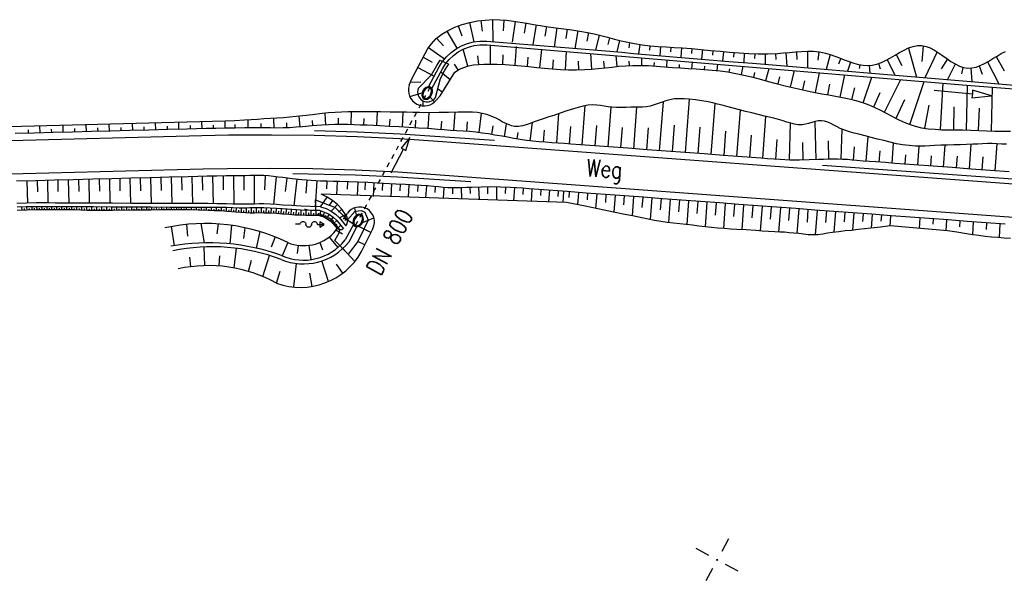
# Model space of a CAD drawing. Extents: x 0 to 1135, y 0 to 420.
# Tile 11 of 81: x 202 to 305, y 95 to 155. Entities that reach past the tile are written whole.
import ezdxf

# ---------------------------------------------------------------- set-up
doc = ezdxf.new("R2010")
doc.units = 0
doc.header["$LTSCALE"] = 2
doc.header["$MEASUREMENT"] = 0
doc.linetypes.add('AUSGEZOGEN', pattern=[0])
doc.linetypes.add('STRICHLINIEX2', pattern=[0.5, 0.25, -0.25])
doc.layers.get('0').update_dxf_attribs({"color": 8, "linetype": 'AUSGEZOGEN'})
for name, color, linetype in [('Böschungen', 15, 'CONTINUOUS'), ('Durchlaesse', 15, 'CONTINUOUS'), ('GRABEN', 8, 'AUSGEZOGEN'), ('NETZ', 250, 'AUSGEZOGEN'), ('SCHRIFT', 8, 'AUSGEZOGEN'), ('Wege', 15, 'CONTINUOUS')]:
    doc.layers.add(name, color=color, linetype=linetype)
doc.styles.add('ROMANS', font='romans.shx', dxfattribs={"width": 0.8})

# ---------------------------------------------------------------- blocks, each defined once
blk = doc.blocks.new('IKR')
at = {"color": 0}
for p, q in [((0, 1), (0, 2.5)), ((-2.5, 0), (-1, 0)), ((1, 0), (2.5, 0)), ((0, -2.5), (0, -1))]:
    blk.add_line(p, q, dxfattribs=at)
blk.add_circle((0, 0), 0.05, dxfattribs=at)
blk.add_point((0, 0), dxfattribs=at)

msp = doc.modelspace()

# ---------------------------------------------------------------- linework, layer by layer
at = {"layer": 'Böschungen', "linetype": 'Continuous'}
for p, q in [((250.43, 154.69), (250.56, 153.55)), ((251.64, 154.77), (251.68, 152.5)), ((252.83, 154.72), (252.76, 153.61)), ((248.03, 154.12), (248.42, 153.06)), ((249.22, 154.47), (249.69, 152.45)), ((254, 154.59), (253.71, 152.42)), ((255.12, 154.41), (254.95, 153.35)), ((256.21, 154.22), (255.87, 152.15)), ((257.28, 154.05), (257.13, 153.03)), ((258.37, 153.91), (258.1, 151.9)), ((259.47, 153.77), (259.33, 152.79)), ((245.79, 152.82), (246.52, 152.02)), ((246.86, 153.58), (247.91, 151.77)), ((260.59, 153.61), (260.27, 151.74)), ((261.71, 153.41), (261.53, 152.53)), ((262.81, 153.15), (262.43, 151.58)), ((263.89, 152.87), (263.71, 152.18)), ((264.95, 152.6), (264.66, 151.39)), ((244.94, 151.84), (246.63, 150.66)), ((249.07, 149.9), (248.56, 151.67)), ((251.44, 150.11), (251.44, 152.09)), ((254, 149.99), (254.16, 151.97)), ((256.61, 149.74), (256.8, 151.63)), ((266, 152.36), (265.9, 151.83)), ((267.06, 152.17), (266.92, 151.2)), ((268.13, 152.04), (268.08, 151.57)), ((269.22, 151.96), (269.15, 151.01)), ((270.32, 151.89), (270.29, 151.4)), ((271.42, 151.81), (271.35, 150.83)), ((272.53, 151.73), (272.49, 151.23)), ((273.63, 151.63), (273.54, 150.64)), ((295.19, 151.79), (296.05, 148.76)), ((296.75, 152.04), (296.59, 150.38)), ((244.38, 150.85), (245.31, 150.31)), ((246.16, 150.54), (247.07, 150.09)), ((250.22, 150.08), (250.12, 150.99)), ((252.71, 150.08), (252.76, 151.08)), ((255.3, 149.87), (255.39, 150.83)), ((257.95, 149.62), (258.02, 150.56)), ((259.3, 149.53), (259.38, 151.4)), ((262.04, 149.58), (261.93, 151.22)), ((264.69, 149.86), (264.59, 151)), ((267.28, 149.98), (267.29, 150.76)), ((269.89, 149.82), (269.94, 150.54)), ((274.73, 151.52), (274.69, 151.04)), ((275.83, 151.41), (275.74, 150.46)), ((276.92, 151.32), (276.88, 150.84)), ((278.01, 151.24), (277.96, 150.27)), ((279.1, 151.19), (279.09, 150.69)), ((280.18, 151.18), (280.2, 150.09)), ((281.26, 151.22), (281.3, 150.61)), ((282.35, 151.3), (282.46, 149.9)), ((283.46, 151.41), (283.51, 150.61)), ((284.62, 151.46), (284.61, 149.72)), ((285.83, 151.39), (285.71, 150.51)), ((287.01, 151.13), (286.57, 149.55)), ((288.11, 150.72), (287.88, 150.09)), ((292.98, 150.58), (293.76, 148.95)), ((293.92, 151.12), (294.52, 149.98)), ((298.2, 151.39), (296.9, 148.69)), ((299.27, 150.65), (298.62, 149.63)), ((304.4, 150.91), (305.22, 149.42)), ((243.81, 149.77), (245.53, 148.85)), ((248.04, 149.5), (247.67, 150.12)), ((260.67, 149.51), (260.66, 150.41)), ((263.38, 149.71), (263.31, 150.41)), ((265.98, 149.96), (265.96, 150.42)), ((268.58, 149.92), (268.6, 150.29)), ((271.21, 149.71), (271.23, 150.07)), ((272.53, 149.63), (272.57, 150.32)), ((273.84, 149.55), (273.87, 149.88)), ((275.15, 149.44), (275.22, 150.1)), ((276.44, 149.27), (276.5, 149.63)), ((277.72, 149.02), (277.9, 149.88)), ((280.27, 148.38), (280.6, 149.65)), ((289.12, 150.33), (288.81, 149.37)), ((290.1, 150.05), (290.04, 149.66)), ((291.08, 149.96), (291.14, 149.17)), ((292.05, 150.16), (292.22, 149.61)), ((300.1, 150.12), (299.28, 148.49)), ((300.9, 149.77), (300.74, 149.08)), ((301.74, 149.69), (301.83, 148.28)), ((302.6, 149.92), (302.9, 149.04)), ((303.48, 150.35), (304.66, 148.04)), ((247.21, 148.48), (246.22, 149.28)), ((278.99, 148.71), (279.12, 149.24)), ((281.55, 148.04), (281.74, 148.79)), ((282.84, 147.71), (283.25, 149.43)), ((285.46, 147.14), (285.87, 149.21)), ((288.05, 146.66), (288.52, 148.99)), ((290.45, 146.06), (291.37, 148.75)), ((292.69, 145.07), (294.39, 148.5)), ((243.04, 148.22), (244.13, 148.27)), ((246.38, 147.16), (245.97, 147.45)), ((284.15, 147.41), (284.35, 148.37)), ((286.77, 146.9), (286.98, 148)), ((289.28, 146.4), (289.6, 147.63)), ((295.34, 143.79), (296.86, 148.29)), ((298.54, 143.25), (298.83, 148.13)), ((301.26, 143.2), (301.39, 147.91)), ((303.91, 143.09), (304.01, 147.69)), ((242.97, 146.72), (244.39, 147.13)), ((245.57, 146.16), (245.03, 146.72)), ((291.58, 145.62), (292.23, 147.12)), ((244.37, 145.73), (244.38, 146.26)), ((293.9, 144.43), (294.83, 146.41)), ((296.93, 143.39), (297.37, 145.8)), ((299.95, 143.22), (300, 145.62)), ((302.55, 143.15), (302.64, 145.48)), ((233.12, 135.9), (234.54, 135.34)), ((233.17, 134.39), (233.12, 135.9)), ((234.54, 135.34), (235.12, 135.12)), ((235.12, 135.12), (236.47, 133.78)), ((234.15, 134.16), (233.17, 134.39)), ((234.76, 133.85), (234.15, 134.16)), ((236.04, 133.87), (236.42, 134.43)), ((236.47, 133.78), (237.27, 134.7)), ((237.18, 135.03), (237.41, 134.18)), ((237.18, 135.03), (237.41, 134.18)), ((237.27, 134.7), (237.91, 134.78)), ((237.91, 134.78), (238.26, 134.59)), ((238.26, 134.59), (238.62, 133.75)), ((217.99, 133.08), (218.32, 131.08)), ((219.61, 133.32), (219.71, 132.08)), ((221.1, 133.41), (221.43, 131.37)), ((222.9, 133.37), (222.78, 132.32)), ((224.32, 133.22), (224.13, 131.27)), ((235.65, 132.78), (234.76, 133.85)), ((236.13, 134.01), (237.13, 133.33)), ((237.13, 133.39), (236.2, 131.69)), ((237.48, 133.16), (236.59, 131.47)), ((238.91, 132.47), (237.49, 133.15)), ((238.91, 132.47), (237.49, 133.15)), ((238.62, 133.75), (238.17, 132.82)), ((225.69, 132.97), (225.57, 131.85)), ((227.28, 132.56), (226.9, 130.83)), ((228.87, 132), (228.47, 130.93)), ((235.04, 132.42), (235.36, 132.89)), ((235.12, 131.62), (235.63, 132.51)), ((235.25, 132.73), (235.93, 132.34)), ((235.63, 132.51), (235.65, 132.78)), ((238.17, 132.82), (237.54, 131.54)), ((237.93, 130.47), (238.85, 132.35)), ((238.85, 132.35), (239.13, 132.91)), ((221.52, 129), (221.44, 130.95)), ((230.21, 131.41), (229.61, 130.03)), ((231.28, 131.13), (231.2, 130.27)), ((232.39, 131.12), (232.6, 129.63)), ((233.55, 131.42), (233.83, 130.66)), ((234.52, 131.97), (235.43, 130.89)), ((236.52, 130.2), (235.12, 131.62)), ((237.54, 131.54), (236.52, 130.2)), ((238.27, 131.17), (237.54, 131.54)), ((223.03, 128.96), (223.07, 130.04)), ((224.58, 128.76), (224.84, 130.81)), ((227.6, 127.86), (228.28, 130.06)), ((237.23, 129.44), (235.97, 130.8)), ((220.06, 128.9), (219.96, 129.87)), ((226.09, 128.39), (226.39, 129.56)), ((230.82, 126.76), (231.12, 129.22)), ((234.48, 127.34), (233.76, 129.49)), ((235.96, 128.21), (235.32, 129.15)), ((229.03, 127.16), (229.42, 128.41)), ((232.74, 126.82), (232.5, 128.19))]:
    msp.add_line(p, q, dxfattribs=at)
for points in [[(242.92, 147.89), (243.18, 148.58), (244.58, 151.24), (244.88, 151.76), (245.24, 152.24), (245.75, 152.78), (246.34, 153.25), (247, 153.65), (247.71, 153.99), (248.47, 154.27), (249.25, 154.48), (250.06, 154.63), (250.86, 154.73), (251.67, 154.77), (252.4, 154.75), (253.12, 154.7), (253.83, 154.61), (254.54, 154.5), (255.23, 154.39), (255.93, 154.26), (256.63, 154.15), (257.46, 154.03), (258.28, 153.92), (259.11, 153.82), (259.94, 153.71), (260.77, 153.58), (261.59, 153.43), (262.3, 153.28), (263, 153.1), (263.7, 152.92), (264.4, 152.74), (265.1, 152.56), (265.8, 152.4), (266.51, 152.26), (267.33, 152.14), (268.16, 152.04), (268.99, 151.97), (269.82, 151.92), (270.66, 151.86), (271.49, 151.81), (272.49, 151.73), (273.48, 151.64), (274.48, 151.54), (275.47, 151.45), (276.47, 151.36), (277.47, 151.28), (278.47, 151.22), (279.47, 151.19), (280.47, 151.19), (281.48, 151.23), (282.11, 151.28), (282.74, 151.34), (283.37, 151.4), (284, 151.44), (284.63, 151.46), (285.25, 151.45), (285.88, 151.39), (286.5, 151.27), (287, 151.13), (287.49, 150.96), (287.99, 150.77), (288.48, 150.57), (288.98, 150.39), (289.47, 150.22), (289.95, 150.08), (290.44, 149.99), (290.92, 149.95), (291.41, 149.99), (291.89, 150.1), (292.37, 150.28), (292.85, 150.52), (293.33, 150.78), (293.8, 151.05), (294.27, 151.33), (294.74, 151.58), (295.21, 151.8), (295.68, 151.96), (296.14, 152.06), (296.6, 152.06), (297.04, 151.97), (297.47, 151.8), (297.91, 151.57), (298.34, 151.3), (298.78, 151), (299.21, 150.69), (299.65, 150.4), (300.09, 150.13), (300.53, 149.91), (300.97, 149.76), (301.42, 149.68), (301.85, 149.71), (302.29, 149.8), (302.72, 149.97), (303.16, 150.18), (303.6, 150.42), (304.04, 150.69), (304.48, 150.96), (304.91, 151.21), (305.35, 151.44)], [(244.93, 147.74), (246.06, 149.82), (246.4, 150.37), (246.82, 150.88), (247.3, 151.33), (247.83, 151.72), (248.4, 152.04), (249.01, 152.28), (249.65, 152.45), (250.3, 152.53), (251.06, 152.53)], [(245.28, 147.55), (246.4, 149.62), (246.73, 150.14), (247.11, 150.61), (247.55, 151.03), (248.04, 151.39), (248.57, 151.68), (249.14, 151.9), (249.72, 152.06), (250.33, 152.13), (251.03, 152.14)], [(251.03, 152.13), (263.9, 151.06), (265.15, 150.95), (266.39, 150.84), (268.05, 150.7), (269.71, 150.56), (271.37, 150.42), (273.87, 150.22), (276.36, 150.01), (278.85, 149.8), (281.34, 149.59), (286.32, 149.17), (291.3, 148.76), (296.29, 148.34), (301.27, 147.92), (306.25, 147.51)], [(251.06, 152.53), (263.94, 151.45), (265.18, 151.35), (266.42, 151.24), (268.09, 151.1), (269.75, 150.96), (271.41, 150.82), (273.9, 150.61), (276.39, 150.4), (278.88, 150.2), (281.37, 149.99), (286.36, 149.57), (291.34, 149.15), (296.32, 148.74), (301.3, 148.32), (306.29, 147.9)], [(245.27, 148.99), (245.8, 149.97), (246.16, 150.54)], [(245.77, 146.37), (246.15, 146.79), (247.71, 149.27), (248.17, 149.57), (248.64, 149.77), (249.13, 149.92), (249.65, 150.02), (250.19, 150.08), (250.73, 150.11), (251.28, 150.11), (252.13, 150.1), (252.97, 150.06), (253.8, 150.01), (254.63, 149.94), (255.45, 149.86), (256.27, 149.77), (257.09, 149.69), (257.92, 149.62), (258.76, 149.56), (259.59, 149.52), (260.43, 149.51), (261.26, 149.53), (261.99, 149.57), (262.71, 149.64), (263.43, 149.72), (264.16, 149.8), (264.88, 149.88), (265.6, 149.94), (266.32, 149.98), (267.15, 149.98), (267.98, 149.96), (268.81, 149.91), (269.65, 149.84), (270.48, 149.77), (271.31, 149.71), (272.15, 149.65), (272.98, 149.6), (273.82, 149.55), (274.65, 149.48), (275.47, 149.4), (276.3, 149.29), (277.12, 149.14), (277.95, 148.97), (278.77, 148.77), (279.58, 148.56), (280.4, 148.34), (281.22, 148.12), (282.44, 147.81), (283.67, 147.52), (284.9, 147.25), (286.14, 147.01), (286.86, 146.88), (287.57, 146.75), (288.28, 146.62), (288.99, 146.47), (289.69, 146.29), (290.38, 146.09), (291.06, 145.84), (291.67, 145.57), (292.28, 145.28), (292.87, 144.97), (293.47, 144.66), (294.06, 144.35), (294.66, 144.07), (295.27, 143.82), (295.89, 143.61), (296.57, 143.45), (297.27, 143.34), (297.98, 143.28), (298.7, 143.24), (299.42, 143.23), (300.15, 143.22), (300.88, 143.21), (301.72, 143.19), (302.57, 143.15), (303.4, 143.11), (304.24, 143.08), (305.06, 143.08), (305.88, 143.1)], [(246.2, 148.61), (246.66, 149.47), (246.97, 149.96), (247.07, 150.09)], [(243.87, 147.56), (245.27, 148.99)], [(245.68, 146.61), (246.2, 148.61)], [(297.9, 147.38), (301.89, 146.99), (301.85, 146.59), (303.88, 146.79), (301.92, 147.39), (301.89, 146.99)]]:
    msp.add_lwpolyline(points, dxfattribs=at)
for centre, radius, start, end in [((244.47, 147.36), 1.63, 161.5887, 323.2609), ((244.83, 147.19), 1.03, 158.5981, 325.6586), ((237.72, 133.58), 1.56, 334.1234, 145.8591), ((221.56, 113.77), 19.64, 63.8947, 102.3971), ((231.86, 135.55), 4.46, 248.2169, 315.4991), ((235.71, 133.38), 0.601, 234.4913, 300.8993), ((221.97, 108.82), 22.56, 70.37, 100.2531), ((222.26, 110.52), 20.45, 69.2814, 101.5614), ((231.84, 135.25), 6.07, 247.3167, 321.4865), ((231.83, 135.14), 5.57, 245.8249, 321.6864), ((231.53, 134.06), 7.34, 250.1064, 330.678), ((221.87, 114.18), 14.82, 61.1026, 102.2508)]:
    msp.add_arc(centre, radius, start, end, dxfattribs=at)
at = {"layer": 'Durchlaesse', "linetype": 'STRICHLINIEX2'}
msp.add_line((237.29, 133.2), (245.08, 147.61), dxfattribs=at)
at = {"layer": 'Durchlaesse', "linetype": 'Continuous'}
for points in [[(244.36, 147.32), (244.27, 147.09), (244.25, 146.86), (244.3, 146.65), (244.42, 146.49), (244.61, 146.42), (244.82, 146.45), (245.01, 146.56), (245.18, 146.74), (245.29, 146.96), (245.35, 147.19), (245.34, 147.41), (245.25, 147.6), (245.09, 147.72), (244.89, 147.74), (244.68, 147.67), (244.5, 147.52), (244.36, 147.32)], [(244.45, 147.27), (244.37, 147.07), (244.35, 146.87), (244.39, 146.69), (244.49, 146.57), (244.62, 146.52), (244.79, 146.55), (244.95, 146.64), (245.1, 146.8), (245.2, 146.99), (245.25, 147.2), (245.24, 147.39), (245.17, 147.54), (245.05, 147.63), (244.9, 147.64), (244.73, 147.58), (244.58, 147.45), (244.45, 147.27)], [(241.03, 138.71), (242.33, 141.19), (242.58, 141.06), (242.98, 142.43), (242.08, 141.32), (242.33, 141.19)], [(237.13, 133.96), (237.04, 133.73), (237.02, 133.5), (237.07, 133.29), (237.19, 133.13), (237.38, 133.06), (237.59, 133.09), (237.78, 133.2), (237.95, 133.38), (238.06, 133.6), (238.12, 133.83), (238.11, 134.05), (238.02, 134.24), (237.86, 134.36), (237.66, 134.38), (237.45, 134.31), (237.27, 134.16), (237.13, 133.96)], [(237.22, 133.91), (237.14, 133.71), (237.12, 133.51), (237.16, 133.33), (237.26, 133.21), (237.39, 133.16), (237.56, 133.19), (237.72, 133.28), (237.87, 133.44), (237.97, 133.63), (238.02, 133.84), (238.01, 134.03), (237.94, 134.18), (237.82, 134.26), (237.67, 134.28), (237.5, 134.22), (237.35, 134.09), (237.22, 133.91)]]:
    msp.add_lwpolyline(points, dxfattribs=at)
at = {"layer": 'GRABEN', "linetype": 'Continuous'}
msp.add_line((237.89, 133.44), (239.2, 134), dxfattribs=at)
at = {"layer": 'Wege', "linetype": 'Continuous'}
for p, q in [((271.84, 140.84), (272.27, 146.44)), ((261.04, 141.65), (261.36, 145.76)), ((263.74, 141.45), (264.06, 145.61)), ((266.44, 141.25), (266.77, 145.6)), ((269.14, 141.04), (269.53, 146.17)), ((274.54, 140.64), (274.95, 145.99)), ((228.76, 143.41), (228.75, 144.41)), ((231.49, 143.52), (231.41, 144.65)), ((234.18, 143.73), (234.11, 144.96)), ((235.5, 143.8), (235.5, 144.43)), ((236.83, 143.77), (236.86, 145.12)), ((238.17, 143.71), (238.2, 144.41)), ((239.52, 143.65), (239.59, 145.11)), ((242.21, 143.51), (242.3, 145.07)), ((244.91, 143.34), (245.02, 145.02)), ((247.6, 143.15), (247.74, 145.05)), ((250.25, 142.94), (250.49, 144.96)), ((258.36, 141.85), (258.57, 144.92)), ((277.24, 140.44), (277.61, 145.3)), ((279.94, 140.24), (280.27, 144.63)), ((204.27, 142.9), (204.24, 143.61)), ((206.69, 142.97), (206.67, 143.68)), ((207.9, 143), (207.89, 143.35)), ((209.12, 143.03), (209.09, 143.74)), ((210.33, 143.06), (210.31, 143.42)), ((211.54, 143.09), (211.51, 143.81)), ((212.75, 143.12), (212.74, 143.48)), ((213.96, 143.15), (213.94, 143.87)), ((215.17, 143.19), (215.16, 143.54)), ((216.39, 143.22), (216.36, 143.93)), ((217.6, 143.25), (217.59, 143.61)), ((218.81, 143.28), (218.79, 144)), ((220.02, 143.31), (220.01, 143.67)), ((221.23, 143.34), (221.21, 144.06)), ((222.44, 143.37), (222.43, 143.73)), ((223.65, 143.39), (223.64, 144.12)), ((224.7, 143.41), (224.69, 143.79)), ((226.05, 143.42), (226.04, 144.26)), ((227.4, 143.43), (227.4, 143.89)), ((230.12, 143.43), (230.1, 143.97)), ((232.84, 143.63), (232.8, 144.22)), ((240.87, 143.59), (240.91, 144.34)), ((243.56, 143.43), (243.61, 144.23)), ((246.25, 143.25), (246.32, 144.14)), ((248.94, 143.06), (249.03, 144.07)), ((251.56, 142.74), (251.7, 143.63)), ((252.88, 142.5), (253.11, 143.85)), ((255.6, 142.06), (255.83, 143.99)), ((259.7, 141.75), (259.83, 143.57)), ((262.39, 141.55), (262.55, 143.67)), ((265.09, 141.35), (265.25, 143.46)), ((267.79, 141.14), (267.97, 143.43)), ((270.49, 140.94), (270.7, 143.71)), ((273.19, 140.74), (273.4, 143.51)), ((282.74, 140.07), (282.84, 143.93)), ((285.55, 140.1), (285.43, 144.09)), ((221.21, 142.59), (157.5, 140.94)), ((203.06, 142.87), (203.04, 143.23)), ((205.48, 142.93), (205.47, 143.29)), ((224, 142.65), (221.21, 142.59)), ((228.49, 142.68), (224, 142.65)), ((232.98, 142.62), (228.49, 142.68)), ((237.46, 142.49), (232.98, 142.62)), ((237.48, 142.99), (232.99, 143.12)), ((241.94, 142.28), (237.46, 142.49)), ((241.97, 142.78), (237.49, 142.99)), ((251.86, 142.1), (241.98, 142.77)), ((254.22, 142.27), (254.32, 142.93)), ((256.99, 141.94), (257.09, 143.2)), ((275.89, 140.54), (276.08, 143.09)), ((278.58, 140.34), (278.77, 142.65)), ((288.14, 140.14), (288.27, 143.28)), ((290.78, 139.93), (290.98, 142.51)), ((246.42, 141.98), (241.94, 142.28)), ((379.8, 132.06), (246.42, 141.98)), ((281.32, 140.13), (281.45, 142.22)), ((284.16, 140.06), (284.14, 141.91)), ((286.85, 140.15), (286.84, 142.07)), ((289.44, 140.04), (289.54, 141.44)), ((293.49, 139.73), (293.64, 141.84)), ((296.18, 139.53), (296.33, 141.52)), ((298.88, 139.33), (299.05, 141.63)), ((301.58, 139.13), (301.77, 141.71)), ((304.28, 138.93), (304.49, 141.76)), ((292.14, 139.83), (292.22, 141.01)), ((294.84, 139.63), (294.91, 140.62)), ((297.53, 139.43), (297.61, 140.5)), ((300.23, 139.23), (300.32, 140.45)), ((302.93, 139.03), (303.03, 140.4)), ((286.21, 139.54), (329.27, 136.41)), ((221.3, 139.09), (157.59, 137.44)), ((214.76, 138.17), (214.79, 136.84)), ((215.84, 138.2), (215.91, 135.51)), ((216.92, 138.23), (216.96, 136.87)), ((218, 138.26), (218.07, 135.5)), ((219.08, 138.29), (219.12, 136.89)), ((220.16, 138.31), (220.24, 135.49)), ((221.25, 138.34), (221.28, 136.92)), ((223.9, 139.15), (221.3, 139.09)), ((222.33, 138.37), (222.4, 135.48)), ((223.42, 138.39), (223.45, 136.93)), ((228.35, 139.18), (223.9, 139.15)), ((224.51, 138.4), (224.55, 135.45)), ((225.59, 138.42), (225.61, 136.92)), ((226.7, 138.44), (226.68, 135.45)), ((227.85, 138.42), (227.77, 136.94)), ((232.81, 139.13), (228.35, 139.18)), ((228.99, 138.31), (228.69, 135.41)), ((230.09, 138.17), (229.92, 136.75)), ((237.25, 138.49), (230.73, 138.63)), ((237.26, 138.99), (232.81, 139.13)), ((241.68, 138.28), (237.25, 138.49)), ((241.72, 138.78), (237.26, 138.99)), ((249.36, 137.77), (241.68, 138.28)), ((246.16, 138.49), (241.72, 138.78)), ((379.54, 128.57), (246.16, 138.49)), ((202.87, 137.87), (202.93, 135.55)), ((203.95, 137.89), (203.98, 136.73)), ((205.03, 137.92), (205.09, 135.56)), ((206.11, 137.95), (206.14, 136.75)), ((207.19, 137.98), (207.26, 135.55)), ((208.27, 138.01), (208.31, 136.77)), ((209.36, 138.03), (209.42, 135.54)), ((210.44, 138.06), (210.47, 136.8)), ((211.52, 138.09), (211.58, 135.53)), ((212.6, 138.12), (212.63, 136.82)), ((213.68, 138.15), (213.75, 135.52)), ((231.14, 138.05), (230.85, 135.26)), ((232.19, 137.95), (232.08, 136.58)), ((233.24, 137.88), (233.08, 135.16)), ((234.29, 137.83), (234.26, 137.06)), ((235.36, 137.81), (235.32, 136.41)), ((236.44, 137.78), (236.42, 137.02)), ((237.53, 137.73), (237.48, 136.34)), ((238.29, 137.7), (238.26, 136.95)), ((239.21, 137.66), (239.14, 136.23)), ((240.13, 137.62), (240.09, 136.87)), ((241.05, 137.57), (240.98, 136.22)), ((241.97, 137.52), (241.93, 136.83)), ((242.89, 137.46), (242.81, 136.16)), ((243.81, 137.4), (243.77, 136.77)), ((244.73, 137.35), (244.64, 136.1)), ((245.65, 137.27), (245.61, 136.66)), ((246.56, 137.19), (246.49, 136.04)), ((247.46, 137.14), (247.45, 136.53)), ((248.36, 137.15), (248.38, 135.98)), ((249.27, 137.18), (249.29, 136.55)), ((250.19, 137.22), (250.23, 135.91)), ((251.12, 137.24), (251.13, 136.53)), ((252.06, 137.24), (252.05, 135.85)), ((252.99, 137.22), (252.97, 136.57)), ((253.93, 137.17), (253.85, 135.79)), ((233.63, 135.16), (234.31, 136.18)), ((254.85, 137.1), (254.81, 136.46)), ((255.77, 137.02), (255.68, 135.73)), ((256.69, 136.96), (256.65, 136.35)), ((257.61, 136.89), (257.52, 135.67)), ((258.53, 136.82), (258.48, 136.24)), ((259.08, 136.78), (258.99, 135.62)), ((259.67, 136.73), (259.63, 136.15)), ((260.63, 136.66), (260.54, 135.37)), ((261.6, 136.59), (261.54, 135.89)), ((262.56, 136.52), (262.44, 134.99)), ((263.52, 136.45), (263.46, 135.62)), ((264.48, 136.38), (264.35, 134.6)), ((265.44, 136.31), (265.37, 135.36)), ((266.4, 136.23), (266.25, 134.21)), ((267.37, 136.16), (267.29, 135.09)), ((202.38, 134.8), (202.37, 135.13)), ((202.9, 134.82), (202.89, 135.14)), ((203.43, 134.83), (203.42, 135.16)), ((203.95, 134.84), (203.94, 135.16)), ((204.47, 134.85), (204.46, 135.16)), ((204.99, 134.85), (204.99, 135.16)), ((205.51, 134.85), (205.51, 135.15)), ((206.03, 134.85), (206.03, 135.15)), ((206.55, 134.85), (206.55, 135.15)), ((207.08, 134.85), (207.08, 135.15)), ((207.6, 134.84), (207.6, 135.15)), ((208.12, 134.83), (208.13, 135.14)), ((208.64, 134.81), (208.65, 135.14)), ((209.16, 134.79), (209.17, 135.14)), ((209.68, 134.78), (209.69, 135.14)), ((210.21, 134.77), (210.21, 135.13)), ((210.73, 134.77), (210.73, 135.13)), ((211.26, 134.77), (211.25, 135.13)), ((211.78, 134.78), (211.77, 135.13)), ((212.3, 134.79), (212.3, 135.13)), ((212.82, 134.79), (212.82, 135.12)), ((213.35, 134.8), (213.34, 135.12)), ((213.87, 134.8), (213.86, 135.12)), ((214.39, 134.81), (214.39, 135.12)), ((214.91, 134.81), (214.91, 135.12)), ((215.43, 134.82), (215.43, 135.11)), ((215.96, 134.82), (215.95, 135.11)), ((216.48, 134.83), (216.47, 135.11)), ((217, 134.83), (217, 135.11)), ((217.52, 134.84), (217.52, 135.1)), ((218.04, 134.84), (218.04, 135.1)), ((218.57, 134.84), (218.57, 135.1)), ((219.09, 134.84), (219.09, 135.1)), ((219.61, 134.83), (219.61, 135.1)), ((220.13, 134.82), (220.13, 135.09)), ((220.65, 134.81), (220.66, 135.09)), ((221.17, 134.79), (221.18, 135.09)), ((221.69, 134.78), (221.7, 135.09)), ((222.22, 134.76), (222.23, 135.08)), ((222.74, 134.75), (222.75, 135.08)), ((223.26, 134.72), (223.27, 135.08)), ((234.88, 135.82), (234.54, 135.34)), ((234.73, 134.72), (235.4, 135.39)), ((268.33, 136.09), (268.16, 133.82)), ((269.29, 136.02), (269.2, 134.83)), ((270.25, 135.95), (270.07, 133.52)), ((271.21, 135.88), (271.12, 134.64)), ((272.17, 135.8), (271.99, 133.3)), ((273.13, 135.73), (273.04, 134.45)), ((274.1, 135.66), (273.9, 133.06)), ((275.06, 135.59), (274.96, 134.27)), ((276.02, 135.52), (275.82, 132.88)), ((276.98, 135.45), (276.88, 134.13)), ((277.94, 135.38), (277.75, 132.76)), ((278.9, 135.3), (278.81, 134)), ((279.87, 135.23), (279.67, 132.63)), ((280.83, 135.16), (280.73, 133.87)), ((281.79, 135.09), (281.6, 132.52)), ((202.64, 134.81), (202.64, 134.97)), ((203.16, 134.83), (203.16, 134.99)), ((203.69, 134.84), (203.68, 135)), ((204.21, 134.85), (204.2, 135)), ((204.73, 134.85), (204.73, 135.01)), ((205.25, 134.85), (205.25, 135.01)), ((205.77, 134.85), (205.77, 135)), ((206.29, 134.85), (206.29, 135)), ((206.81, 134.85), (206.82, 135)), ((207.34, 134.85), (207.34, 135)), ((207.86, 134.84), (207.86, 134.99)), ((208.38, 134.82), (208.38, 134.98)), ((208.9, 134.8), (208.9, 134.97)), ((209.42, 134.79), (209.43, 134.96)), ((209.95, 134.77), (209.95, 134.96)), ((210.47, 134.77), (210.47, 134.95)), ((210.99, 134.77), (210.99, 134.95)), ((211.52, 134.78), (211.52, 134.95)), ((212.04, 134.78), (212.04, 134.96)), ((212.56, 134.79), (212.56, 134.96)), ((213.08, 134.8), (213.08, 134.96)), ((213.61, 134.8), (213.6, 134.96)), ((214.13, 134.81), (214.13, 134.96)), ((214.65, 134.81), (214.65, 134.96)), ((215.17, 134.82), (215.17, 134.96)), ((215.69, 134.82), (215.69, 134.97)), ((216.22, 134.83), (216.22, 134.97)), ((216.74, 134.83), (216.74, 134.97)), ((217.26, 134.84), (217.26, 134.97)), ((217.78, 134.84), (217.78, 134.97)), ((218.3, 134.84), (218.3, 134.97)), ((218.83, 134.84), (218.83, 134.97)), ((219.35, 134.83), (219.35, 134.97)), ((219.87, 134.83), (219.87, 134.96)), ((220.39, 134.81), (220.39, 134.95)), ((220.91, 134.8), (220.92, 134.95)), ((221.43, 134.79), (221.44, 134.94)), ((221.96, 134.77), (221.96, 134.93)), ((222.48, 134.75), (222.48, 134.92)), ((223, 134.73), (223, 134.91)), ((223.51, 134.71), (223.53, 134.89)), ((223.77, 134.69), (223.8, 135.07)), ((224.03, 134.67), (224.05, 134.86)), ((224.29, 134.64), (224.33, 135.05)), ((224.55, 134.62), (224.57, 134.83)), ((224.81, 134.59), (224.85, 135.04)), ((225.07, 134.57), (225.09, 134.8)), ((225.34, 134.55), (225.37, 135.03)), ((225.6, 134.53), (225.61, 134.78)), ((225.87, 134.52), (225.88, 135.03)), ((226.13, 134.51), (226.14, 134.77)), ((226.4, 134.51), (226.4, 135.04)), ((226.66, 134.51), (226.66, 134.78)), ((226.92, 134.51), (226.92, 135.05)), ((227.18, 134.52), (227.18, 134.79)), ((227.44, 134.52), (227.44, 135.06)), ((227.7, 134.52), (227.7, 134.79)), ((227.95, 134.51), (227.97, 135.05)), ((228.21, 134.5), (228.22, 134.77)), ((228.47, 134.49), (228.5, 135.03)), ((228.73, 134.47), (228.74, 134.74)), ((228.99, 134.45), (229.02, 134.99)), ((229.24, 134.43), (229.27, 134.7)), ((229.5, 134.41), (229.55, 134.95)), ((229.76, 134.39), (229.79, 134.66)), ((230.02, 134.37), (230.07, 134.91)), ((230.29, 134.35), (230.31, 134.62)), ((230.55, 134.33), (230.59, 134.88)), ((230.81, 134.31), (230.83, 134.59)), ((231.07, 134.29), (231.11, 134.85)), ((231.34, 134.28), (231.35, 134.56)), ((231.6, 134.27), (231.62, 134.82)), ((231.87, 134.26), (231.87, 134.53)), ((232.13, 134.26), (232.13, 134.79)), ((232.39, 134.26), (232.39, 134.52)), ((232.65, 134.26), (232.66, 134.77)), ((232.91, 134.25), (232.92, 134.51)), ((233.16, 134.24), (233.19, 134.76)), ((233.42, 134.22), (233.44, 134.49)), ((233.64, 134.73), (233.55, 134.21)), ((233.71, 134.17), (233.79, 134.44)), ((234.06, 134.6), (233.87, 134.14)), ((234.09, 134.03), (234.22, 134.28)), ((234.52, 134.38), (234.27, 133.94)), ((234.46, 133.81), (234.61, 134.05)), ((234.95, 134.08), (234.64, 133.69)), ((235.86, 134.9), (235.52, 134.61)), ((235.63, 134), (236.25, 134.35)), ((236.3, 134.26), (236.42, 134.43)), ((282.75, 135.02), (282.65, 133.74)), ((283.71, 134.95), (283.52, 132.37)), ((284.67, 134.87), (284.58, 133.56)), ((285.63, 134.8), (285.44, 132.23)), ((286.6, 134.73), (286.51, 133.53)), ((287.56, 134.66), (287.4, 132.49)), ((288.52, 134.59), (288.45, 133.6)), ((289.48, 134.52), (289.35, 132.7)), ((290.44, 134.44), (290.38, 133.63)), ((291.4, 134.37), (291.3, 132.92)), ((292.37, 134.3), (292.32, 133.67)), ((293.33, 134.23), (293.25, 133.14)), ((231.5, 133.33), (231.01, 133.34)), ((231.5, 133.33), (231.51, 133.41)), ((231.51, 133.41), (231.55, 133.49)), ((231.55, 133.49), (231.61, 133.55)), ((231.61, 133.55), (231.68, 133.6)), ((231.68, 133.6), (231.76, 133.62)), ((231.76, 133.62), (231.85, 133.62)), ((231.85, 133.62), (231.93, 133.59)), ((231.93, 133.59), (232, 133.55)), ((232, 133.55), (232.06, 133.48)), ((232.06, 133.48), (232.09, 133.4)), ((232.09, 133.4), (232.1, 133.32)), ((232.11, 133.23), (232.1, 133.32)), ((232.15, 133.16), (232.11, 133.23)), ((232.2, 133.09), (232.15, 133.16)), ((232.27, 133.04), (232.2, 133.09)), ((232.36, 133.02), (232.27, 133.04)), ((232.44, 133.02), (232.36, 133.02)), ((232.52, 133.04), (232.44, 133.02)), ((232.59, 133.09), (232.52, 133.04)), ((232.65, 133.15), (232.59, 133.09)), ((232.69, 133.23), (232.65, 133.15)), ((232.7, 133.31), (232.69, 133.23)), ((232.7, 133.31), (232.71, 133.4)), ((232.71, 133.4), (232.75, 133.47)), ((232.75, 133.47), (232.81, 133.54)), ((232.81, 133.54), (232.88, 133.58)), ((232.88, 133.58), (232.96, 133.61)), ((232.96, 133.61), (233.05, 133.61)), ((233.05, 133.61), (233.13, 133.58)), ((233.13, 133.58), (233.2, 133.53)), ((233.2, 133.53), (233.25, 133.47)), ((233.25, 133.47), (233.29, 133.39)), ((233.29, 133.39), (233.3, 133.31)), ((233.3, 133.31), (234.01, 133.3)), ((233.56, 133.6), (233.55, 133.01)), ((233.55, 133.01), (234.01, 133.3)), ((234.01, 133.3), (233.56, 133.6)), ((234.8, 133.54), (234.99, 133.77)), ((235.33, 133.73), (234.96, 133.39)), ((235.15, 133.15), (235.35, 133.33)), ((235.36, 132.89), (235.74, 133.21)), ((236.47, 133.89), (236.19, 133.71)), ((237.89, 133.44), (239.2, 134)), ((296.38, 134), (296.31, 132.9)), ((297.78, 133.9), (297.74, 133.34)), ((299.18, 133.79), (299.1, 132.66)), ((300.58, 133.69), (300.54, 133.07)), ((301.98, 133.59), (301.89, 132.24)), ((303.38, 133.48), (303.33, 132.77)), ((304.78, 133.38), (304.68, 131.93))]:
    msp.add_line(p, q, dxfattribs=at)
for points in [[(305.47, 141.73), (304.97, 141.74), (304.47, 141.76), (303.96, 141.78), (303.46, 141.78), (302.96, 141.76), (302.46, 141.74), (301.95, 141.72), (301.28, 141.69), (300.61, 141.67), (299.94, 141.65), (299.27, 141.63), (298.6, 141.61), (297.93, 141.59), (297.43, 141.56), (296.93, 141.53), (296.43, 141.52), (295.92, 141.52), (295.26, 141.57), (294.59, 141.65), (293.94, 141.77), (293.28, 141.92), (292.62, 142.09), (291.97, 142.26), (291.31, 142.43), (290.65, 142.6), (290, 142.76), (289.5, 142.88), (289.01, 143.02), (288.52, 143.18), (288.04, 143.38), (287.72, 143.55), (287.39, 143.72), (287.07, 143.88), (286.75, 144.02), (286.42, 144.12), (286.09, 144.17), (285.76, 144.16), (285.42, 144.09), (285.09, 144), (284.74, 143.9), (284.4, 143.81), (284.06, 143.76), (283.66, 143.76), (283.26, 143.82), (282.87, 143.92), (282.47, 144.04), (282.08, 144.17), (281.59, 144.31), (281.1, 144.43), (280.6, 144.55), (280.11, 144.66), (279.46, 144.83), (278.8, 145), (278.14, 145.16), (277.49, 145.33), (276.83, 145.49), (276.18, 145.66), (275.69, 145.8), (275.19, 145.93), (274.7, 146.05), (274.21, 146.16), (273.55, 146.28), (272.89, 146.38), (272.22, 146.45), (271.72, 146.48), (271.21, 146.49), (270.71, 146.46), (270.21, 146.38), (269.8, 146.26), (269.39, 146.12), (268.98, 145.97), (268.57, 145.83), (268.16, 145.72), (267.76, 145.65), (267.36, 145.61), (266.96, 145.6), (266.55, 145.6), (266.14, 145.6), (265.64, 145.58), (265.14, 145.57), (264.64, 145.57), (264.14, 145.6), (263.74, 145.65), (263.34, 145.71), (262.94, 145.77), (262.55, 145.81), (262.15, 145.83), (261.64, 145.8), (261.13, 145.71), (260.62, 145.58), (260.11, 145.43), (259.42, 145.21), (258.74, 144.97), (258.06, 144.74), (257.55, 144.57), (257.04, 144.41), (256.52, 144.24), (256, 144.05), (255.59, 143.9), (255.18, 143.76), (254.77, 143.65), (254.36, 143.58), (253.96, 143.59), (253.63, 143.65), (253.31, 143.77), (252.98, 143.92), (252.66, 144.08), (252.34, 144.26), (252.02, 144.43), (251.05, 144.82), (250.06, 145.03), (249.56, 145.07), (249.06, 145.08), (248.56, 145.07), (248.05, 145.06), (247.04, 145.04), (246.03, 145.03), (245.01, 145.02), (243.99, 145.03), (243.31, 145.04), (242.63, 145.06), (241.95, 145.07), (240.94, 145.09), (239.92, 145.1), (238.9, 145.11), (237.88, 145.12), (237.2, 145.12), (236.52, 145.12), (235.84, 145.09), (235.16, 145.05), (234.48, 144.99), (233.81, 144.92), (232.79, 144.81), (231.77, 144.69), (231.09, 144.61), (230.41, 144.54), (229.74, 144.48), (229.06, 144.43), (228.38, 144.4), (227.71, 144.36), (227.03, 144.32), (226.36, 144.28), (225.68, 144.23), (224.67, 144.18), (223.66, 144.12), (187.64, 143.18)], [(305.75, 138.82), (303.76, 138.97), (301.76, 139.12), (299.77, 139.27), (297.77, 139.41), (295.78, 139.56), (294.78, 139.64), (293.78, 139.71), (292.79, 139.79), (291.79, 139.86), (291.12, 139.91), (290.46, 139.95), (289.79, 140.01), (289.3, 140.05), (288.8, 140.1), (288.3, 140.13), (287.8, 140.16), (287.3, 140.16), (286.8, 140.15), (286.29, 140.13), (285.79, 140.11), (284.79, 140.07), (283.78, 140.05), (282.78, 140.06), (281.78, 140.1), (281.11, 140.15), (280.45, 140.2), (279.78, 140.25), (278.79, 140.33), (277.79, 140.4), (276.79, 140.47), (275.8, 140.55), (273.8, 140.7), (271.81, 140.85), (269.81, 140.99), (267.82, 141.14), (265.82, 141.29), (263.83, 141.44), (262.83, 141.51), (261.83, 141.59), (260.84, 141.66), (259.84, 141.74), (259.18, 141.79), (258.51, 141.84), (257.85, 141.88), (257.18, 141.93), (256.51, 141.97), (255.85, 142.03), (255.19, 142.12), (254.53, 142.22), (253.87, 142.33), (252.88, 142.51), (251.89, 142.68), (251.23, 142.79), (250.57, 142.89), (249.9, 142.98), (249.24, 143.04), (248.58, 143.08), (247.91, 143.13), (247.24, 143.17), (246.58, 143.22), (245.91, 143.27), (244.9, 143.35), (243.89, 143.41), (241.87, 143.53), (240.86, 143.59), (239.85, 143.64), (239.17, 143.67), (238.5, 143.7), (237.83, 143.73), (237.15, 143.76), (236.48, 143.79), (235.8, 143.8), (235.13, 143.78), (234.45, 143.75), (233.78, 143.71), (232.76, 143.63), (231.75, 143.55), (231.08, 143.49), (230.4, 143.45), (229.73, 143.42), (229.05, 143.41), (228.38, 143.42), (227.71, 143.43), (227.03, 143.43), (226.36, 143.43), (225.69, 143.42), (224.68, 143.41), (223.67, 143.39), (222.66, 143.38), (221.65, 143.35), (220.65, 143.33), (219.64, 143.3), (217.65, 143.25), (215.65, 143.2), (213.65, 143.15), (211.65, 143.09), (209.65, 143.04), (207.65, 142.99), (205.65, 142.94), (203.65, 142.89), (201.65, 142.84)], [(237.59, 137.73), (236.6, 137.77), (235.61, 137.8), (234.95, 137.82), (234.29, 137.83), (233.64, 137.86), (232.65, 137.91), (231.66, 138), (230.67, 138.1), (229.69, 138.22), (229.19, 138.28), (228.7, 138.34), (228.2, 138.39), (227.71, 138.43), (227.21, 138.44), (226.72, 138.44), (226.22, 138.43), (225.73, 138.42), (225.07, 138.41), (224.41, 138.4), (223.75, 138.4), (222.76, 138.38), (221.77, 138.36), (220.77, 138.33), (219.77, 138.3), (217.78, 138.25), (215.78, 138.2), (213.78, 138.15), (211.78, 138.1), (209.78, 138.04), (207.78, 137.99), (205.78, 137.94), (203.78, 137.89), (201.78, 137.84)], [(305.34, 133.34), (303.35, 133.48), (301.35, 133.63), (299.36, 133.78), (297.36, 133.93), (295.37, 134.08), (293.38, 134.23), (291.38, 134.38), (289.39, 134.52), (287.39, 134.67), (285.4, 134.82), (283.4, 134.97), (281.41, 135.12), (279.41, 135.27), (277.42, 135.41), (275.42, 135.56), (273.43, 135.71), (271.44, 135.86), (269.44, 136.01), (267.45, 136.16), (265.45, 136.3), (263.46, 136.45), (261.46, 136.6), (259.47, 136.75), (258.47, 136.82), (257.47, 136.9), (256.48, 136.97), (255.48, 137.05), (254.82, 137.1), (254.15, 137.15), (253.49, 137.2), (252.48, 137.23), (251.48, 137.24), (250.48, 137.23), (249.47, 137.19), (248.97, 137.17), (248.47, 137.15), (247.97, 137.14), (247.46, 137.14), (246.97, 137.16), (246.47, 137.2), (245.97, 137.25), (245.48, 137.29), (244.82, 137.34), (244.16, 137.38), (243.51, 137.42), (242.52, 137.48), (241.53, 137.54), (239.56, 137.64), (238.57, 137.69), (237.59, 137.73)], [(293.29, 133.15), (292.28, 133.03), (291.27, 132.92), (290.6, 132.84), (289.92, 132.77), (289.25, 132.69), (288.58, 132.63), (287.9, 132.55), (287.23, 132.47), (286.72, 132.39), (286.22, 132.31), (285.71, 132.24), (285.2, 132.22), (284.71, 132.23), (284.21, 132.28), (283.71, 132.35), (283.21, 132.41), (282.71, 132.45), (282.21, 132.49), (281.72, 132.51), (281.22, 132.54), (280.55, 132.57), (279.89, 132.62), (279.22, 132.67), (278.22, 132.73), (277.22, 132.79), (276.56, 132.83), (275.89, 132.87), (275.23, 132.92), (274.56, 132.99), (273.9, 133.06), (273.24, 133.14), (272.58, 133.22), (271.91, 133.3), (271.25, 133.38), (270.59, 133.46), (269.92, 133.53), (269.26, 133.62), (268.6, 133.74), (267.94, 133.87), (267.29, 134), (266.3, 134.2), (265.31, 134.4), (264.32, 134.6), (263.34, 134.8), (261.36, 135.21), (259.38, 135.61), (233.71, 136.47)], [(236.26, 134.36), (235.86, 134.9), (235.4, 135.39), (234.88, 135.82), (234.31, 136.18), (233.71, 136.47)], [(233.63, 135.16), (232.59, 135.18), (231.62, 135.22), (230.64, 135.28), (229.66, 135.34), (229.01, 135.39), (228.36, 135.43), (227.71, 135.46), (227.22, 135.46), (226.73, 135.45), (226.24, 135.44), (225.75, 135.43), (225.1, 135.43), (224.45, 135.45), (223.8, 135.47), (222.82, 135.48), (221.84, 135.49), (219.85, 135.5), (217.85, 135.5), (215.85, 135.51), (213.84, 135.52), (211.84, 135.53), (209.84, 135.54), (208.84, 135.54), (207.84, 135.54), (206.84, 135.55), (205.84, 135.55), (205.17, 135.56), (204.51, 135.56), (203.84, 135.56), (202.84, 135.54), (201.84, 135.51)], [(233.56, 134.76), (232.59, 134.78), (231.61, 134.82), (230.64, 134.87), (229.66, 134.94), (229.01, 134.99), (228.36, 135.03), (227.71, 135.06), (227.22, 135.06), (226.73, 135.05), (226.24, 135.04), (225.76, 135.03), (225.1, 135.03), (224.45, 135.05), (223.8, 135.07), (222.83, 135.08), (221.85, 135.09), (219.86, 135.1), (217.86, 135.1), (215.86, 135.11), (213.85, 135.12), (211.85, 135.13), (209.85, 135.14), (208.85, 135.14), (207.85, 135.14), (206.85, 135.15), (205.85, 135.15), (205.18, 135.16), (204.52, 135.16), (203.85, 135.16), (202.85, 135.14), (201.85, 135.11)], [(233.63, 135.16), (234.21, 134.98), (234.73, 134.72), (235.2, 134.39), (235.63, 134), (236.29, 133.16)], [(233.55, 134.21), (233.06, 134.24), (232.58, 134.26), (232.09, 134.26), (231.6, 134.27), (230.95, 134.3), (230.31, 134.35), (229.66, 134.4), (229.01, 134.45), (228.36, 134.49), (227.71, 134.51), (227.22, 134.52), (226.73, 134.51), (226.25, 134.51), (225.76, 134.52), (225.27, 134.55), (224.78, 134.59), (224.3, 134.64), (223.81, 134.68), (223.16, 134.73), (222.51, 134.75), (221.86, 134.77), (220.86, 134.8), (219.86, 134.83), (218.86, 134.84), (217.86, 134.84), (216.86, 134.83), (215.86, 134.82), (214.86, 134.81), (213.86, 134.8), (211.86, 134.78), (211.2, 134.77), (210.53, 134.77), (209.86, 134.78), (209.2, 134.79), (208.53, 134.82), (207.86, 134.84), (207.19, 134.85), (206.53, 134.85), (205.86, 134.85), (204.86, 134.85), (203.86, 134.84), (202.86, 134.82), (201.86, 134.78)], [(233.55, 134.21), (233.87, 134.14), (234.27, 133.94), (234.64, 133.69), (234.96, 133.39), (235.36, 132.89)], [(233.56, 134.76), (234.06, 134.6), (234.52, 134.38), (234.95, 134.08), (235.33, 133.73), (236.02, 132.86)], [(236.29, 133.16), (236.41, 133.38), (236.47, 133.63), (236.47, 133.89), (236.39, 134.13), (236.25, 134.35)], [(305.9, 131.85), (305.23, 131.89), (304.57, 131.94), (303.9, 131.99), (303.24, 132.06), (302.58, 132.14), (301.92, 132.24), (301.26, 132.34), (300.27, 132.49), (299.27, 132.65), (293.29, 133.15)]]:
    msp.add_lwpolyline(points, dxfattribs=at)
msp.add_arc((232.68, 136.81), 2, 248.6092, 258.8409, dxfattribs=at)

# ---------------------------------------------------------------- block references
at = {"layer": 'NETZ', "rotation": 151.5965}
msp.add_blockref('IKR', (275.17, 98.16), dxfattribs=at)

# ---------------------------------------------------------------- texts
at = {"layer": 'Durchlaesse', "linetype": 'Continuous', "style": 'ROMANS', "oblique": 360, "width": 0.8}
msp.add_text('DN 800', height=1.8, rotation=61.58, dxfattribs=at).set_placement((239.91, 127.82))
at = {"layer": 'SCHRIFT', "style": 'ROMANS', "width": 0.8}
msp.add_text('Weg', height=1.8, rotation=355.9778, dxfattribs=at).set_placement((261.43, 138.38))

doc.saveas('drawing.dxf')
